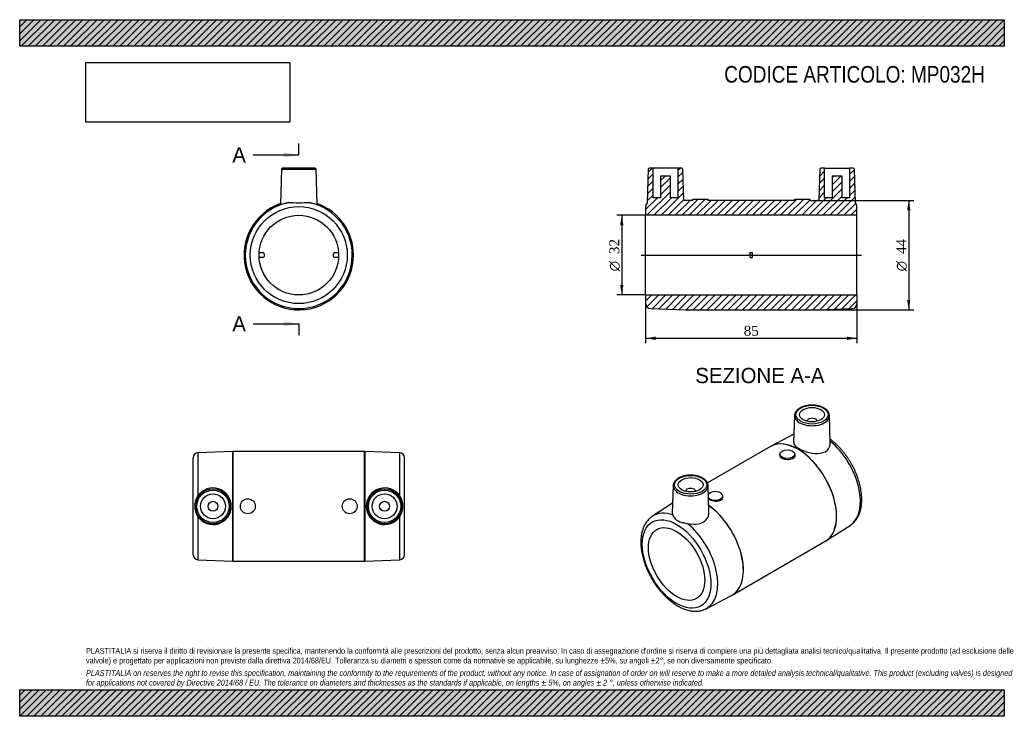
# Model space of a CAD drawing. Header units: millimetres. Extents: x 0 to 396, y 0 to 280.
import ezdxf
from ezdxf.enums import TextEntityAlignment as Align
from ezdxf.lldxf.tags import DXFTag

# ---------------------------------------------------------------- set-up
doc = ezdxf.new("R2010")
doc.units = ezdxf.units.MM
doc.header["$LTSCALE"] = 1.333333
for name, color, linetype in [('Default', 7, 'Continuous'), ('DV4_Default', 7, 'Continuous'), ('MP032H', 7, 'Continuous')]:
    doc.layers.add(name, color=color, linetype=linetype)
doc.styles.add('SEACAD_Solid_Edge_ANSI', font='seans.ttf')
doc.styles.add('SEACAD_Solid_Edge_ANSI1_Symbols', font='semeca1.ttf')
doc.styles.add('SEACAD_Times_New_Roman', font='times.ttf')
tags = doc.linetypes.add('CENTER2', pattern=[28.575, 19.05, -3.175, 3.175, -3.175]).pattern_tags.tags
tags[10:11] = [DXFTag(74, 4), DXFTag(75, 0), DXFTag(340, '0'), DXFTag(46, 0.0), DXFTag(50, 0.0), DXFTag(44, 0.0), DXFTag(45, 0.0)]
tags[8:9] = [DXFTag(74, 4), DXFTag(75, 0), DXFTag(340, '0'), DXFTag(46, 0.0), DXFTag(50, 0.0), DXFTag(44, 0.0), DXFTag(45, 0.0)]
tags[6:7] = [DXFTag(74, 4), DXFTag(75, 0), DXFTag(340, '0'), DXFTag(46, 0.0), DXFTag(50, 0.0), DXFTag(44, 0.0), DXFTag(45, 0.0)]
tags[4:5] = [DXFTag(74, 4), DXFTag(75, 0), DXFTag(340, '0'), DXFTag(46, 0.0), DXFTag(50, 0.0), DXFTag(44, 0.0), DXFTag(45, 0.0)]
doc.dimstyles.new('ANSImm', dxfattribs={"dimtxt": 4, "dimasz": 4, "dimexe": 2, "dimexo": 0, "dimgap": 1, "dimtad": 1, "dimdsep": 46, "dimtxsty": 'SEACAD_Times_New_Roman', "dimblk1": '_SE_FILLED', "dimblk2": '_SE_FILLED', "dimsah": 1, "dimcen": 2, "dimazin": 0, "dimtfac": 0.85, "dimtdec": 3, "dimtofl": 0, "dimtmove": 0, "dimatfit": 3, "dimfxl": 1, "dimarcsym": 0})
picture_1 = doc.add_image_def('image1.jpg', size_in_pixel=(4302, 1260))

# ---------------------------------------------------------------- blocks, each defined once
blk = doc.blocks.new('SE')
at = {"layer": 'MP032H', "color": 7, "linetype": 'Continuous'}
for p, q in [((105.24, 219.89), (104.87, 205.8)), ((105.24, 219.89), (119.26, 219.89)), ((118.76, 220.37), (105.74, 220.37)), ((119.64, 205.8), (119.26, 219.89)), ((96.28, 186.37), (97.78, 186.37)), ((126.72, 186.37), (128.22, 186.37)), ((97.78, 184.37), (96.28, 184.37)), ((98.28, 185.87), (98.28, 184.87)), ((126.22, 184.87), (126.22, 185.87)), ((128.22, 184.37), (126.72, 184.37))]:
    blk.add_line(p, q, dxfattribs=at)
for radius in [19.5, 16]:
    blk.add_circle((112.25, 185.37), radius, dxfattribs=at)
for centre, radius, start, end in [((105.74, 219.87), 0.5, 90, 178.4926), ((118.76, 219.87), 0.5, 1.5074, 90), ((112.25, 185.37), 22, 109.5887, 360), ((112.25, 185.37), 22, 109.588, 360), ((112.25, 185.37), 21.5, 101.1875, 78.8125), ((112.25, 185.37), 22, 0, 70.4113), ((112.25, 185.37), 22, 0, 70.412), ((97.78, 185.87), 0.5, 0, 90), ((126.72, 185.87), 0.5, 90, 180), ((97.78, 184.87), 0.5, 270, 0), ((126.72, 184.87), 0.5, 180, 270)]:
    blk.add_arc(centre, radius, start, end, dxfattribs=at)
for points, knots in [([(104.87, 205.8), (104.87, 205.77), (105.01, 205.78), (105.79, 205.97), (106.8, 206.24), (108.08, 206.46)], [0.8096605, 0.8096605, 0.8096605, 0.8096605, 0.875, 0.875, 1, 1, 1, 1]), ([(108.08, 206.46), (109.31, 206.68), (110.77, 206.33), (113.75, 206.33), (115.19, 206.68), (116.42, 206.46)], [0, 0, 0, 0, 0.5, 0.5, 1, 1, 1, 1]), ([(116.42, 206.46), (117.71, 206.24), (118.7, 205.97), (119.5, 205.78), (119.63, 205.77), (119.63, 205.8)], [0, 0, 0, 0, 0.125, 0.125, 0.1905928, 0.1905928, 0.1905928, 0.1905928])]:
    blk.add_open_spline(points, degree=3, knots=knots, dxfattribs=at)
blk = doc.blocks.new('SE1')
at = {"layer": 'MP032H', "color": 7, "linetype": 'Continuous'}
for p, q in [((311.63, 120.92), (311.28, 110.09)), ((326.01, 109.81), (325.66, 120.92)), ((316.65, 118.62), (316.65, 118.59)), ((320.65, 118.59), (320.65, 118.62)), ((311.39, 113.35), (302.28, 108.61)), ((301.98, 108.44), (276.61, 93.8)), ((302.24, 108.58), (302.05, 108.48)), ((305.75, 105.32), (305.75, 104.82)), ((311.75, 104.82), (311.75, 105.32)), ((262.84, 92.75), (262.48, 81.61)), ((277.21, 81.96), (276.87, 92.75)), ((267.85, 90.46), (267.85, 90.42)), ((271.85, 90.42), (271.85, 90.46)), ((282.75, 88.09), (282.75, 88.58)), ((262.61, 85.61), (254.55, 80.47)), ((324.27, 70.51), (333.95, 76.68)), ((286.52, 48.71), (323.98, 70.33)), ((276.04, 43.24), (286.22, 48.54)), ((286.22, 48.55), (286.51, 48.71))]:
    blk.add_line(p, q, dxfattribs=at)
blk.add_arc((323.33, 71.78), 1.57, 295.8297, 305.2928, dxfattribs=at)
for centre, major_axis in [((318.65, 121.24), (-6.51, 0)), ((318.65, 121.24), (-5, 0)), ((308.75, 105.32), (-3, 0)), ((269.85, 93.07), (-6.51, 0)), ((269.85, 93.07), (5, 0)), ((264.2, 61.22), (9.75, -16.89)), ((264.2, 61.22), (8, -13.86))]:
    blk.add_ellipse(centre, major_axis=major_axis, ratio=0.57735, dxfattribs=at)
for centre, major_axis, start_param, end_param in [((318.65, 120.84), (7.01, 0), 3.122984, 6.283185), ((318.65, 118.62), (-2, 0), 3.112862, 6.283185), ((318.65, 120.84), (7.01, 0), 0, 0.018609), ((318.65, 118.62), (-2, 0), 0, 0.02873), ((312.98, 89.39), (11, -19.05), 0.003612, 3.135383), ((313, 89.4), (-11, 19.05), 3.166722, 6.258056), ((312.98, 89.39), (11, -19.05), 3.135383, 3.141593), ((313, 89.4), (-11, 19.05), -0.025129, -0.021844), ((322.94, 95.14), (10.75, -18.62), 0.025129, 2.154061), ((269.85, 92.67), (7.01, 0), 3.122984, 6.283185), ((269.85, 90.46), (2, 0), 0, 3.170323), ((269.85, 92.67), (7.01, 0), 0, 0.018609), ((269.85, 90.46), (2, 0), 6.254455, 6.283185), ((279.75, 88.58), (3, 0), 0, 2.75161), ((279.75, 88.58), (3, 0), 3.568793, 6.283185), ((275.52, 67.76), (-11, 19.05), 3.140894, 5.394667), ((275.5, 67.75), (11, -19.05), 0, 2.251379), ((265.56, 62.01), (10.75, -18.62), 2.551453, 3.166402), ((265.56, 62.01), (10.75, -18.62), 6.258056, 8.444121), ((312.98, 89.39), (11, -19.05), 0, 0.003612), ((313, 89.4), (-11, 19.05), 3.163919, 3.166722), ((275.5, 67.75), (11, -19.05), 6.258056, 6.283185), ((265.56, 62.01), (10.75, -18.62), -0.02689, -0.025129)]:
    blk.add_ellipse(centre, major_axis=major_axis, ratio=0.57735, start_param=start_param, end_param=end_param, dxfattribs=at)
for points, knots in [([(325.65, 120.9), (325.65, 121.04), (325.63, 121.28), (325.53, 121.68), (325.36, 122.09), (325.13, 122.49), (324.84, 122.87), (324.48, 123.23), (324.07, 123.56), (323.6, 123.87), (323.08, 124.15), (322.52, 124.4), (321.92, 124.61), (321.3, 124.79), (320.64, 124.92), (319.97, 125.02), (319.29, 125.08), (318.6, 125.1), (317.91, 125.07), (317.23, 125.01), (316.56, 124.91), (315.91, 124.77), (315.29, 124.59), (314.69, 124.37), (314.14, 124.12), (313.62, 123.83), (313.16, 123.51), (312.75, 123.17), (312.39, 122.79), (312.1, 122.4), (311.87, 121.98), (311.72, 121.56), (311.65, 121.2), (311.64, 121), (311.64, 120.92)], [0, 0, 0, 0, 0.025427, 0.055695, 0.086137, 0.116953, 0.148237, 0.179966, 0.212036, 0.244316, 0.276692, 0.309077, 0.341429, 0.373735, 0.405997, 0.438221, 0.470418, 0.502601, 0.534783, 0.566976, 0.599191, 0.631443, 0.663744, 0.696109, 0.728544, 0.761053, 0.793621, 0.8262, 0.858694, 0.890967, 0.922865, 0.954264, 0.985143, 1, 1, 1, 1]), ([(333.97, 76.7), (334.08, 76.77), (334.37, 76.95), (334.87, 77.34), (335.43, 77.85), (335.96, 78.43), (336.44, 79.05), (336.88, 79.72), (337.28, 80.45), (337.63, 81.22), (337.93, 82.04), (338.18, 82.9), (338.38, 83.8), (338.53, 84.74), (338.63, 85.71), (338.68, 86.72), (338.68, 87.75), (338.62, 88.8), (338.52, 89.86), (338.36, 90.95), (338.15, 92.04), (337.9, 93.15), (337.6, 94.26), (337.25, 95.37), (336.86, 96.47), (336.43, 97.58), (335.96, 98.67), (335.44, 99.76), (334.89, 100.83), (334.3, 101.88), (333.67, 102.91), (333.01, 103.92), (332.32, 104.9), (331.61, 105.85), (330.86, 106.77), (330.09, 107.65), (329.3, 108.49), (328.48, 109.3), (327.65, 110.06), (326.81, 110.76), (326.24, 111.2), (325.96, 111.4)], [0, 0, 0, 0, 0.0102571, 0.0331759, 0.0561377, 0.0792119, 0.1024585, 0.1259233, 0.1496344, 0.1736011, 0.1978137, 0.2222468, 0.2468639, 0.2716236, 0.2964842, 0.3214087, 0.3463662, 0.3713301, 0.396282, 0.4212123, 0.4461156, 0.4709897, 0.4958347, 0.520652, 0.5454446, 0.5702156, 0.5949692, 0.6197094, 0.6444407, 0.6691675, 0.6938943, 0.7186249, 0.7433633, 0.7681142, 0.7928821, 0.8176716, 0.8424871, 0.8673328, 0.8922122, 0.9171284, 0.9411345, 0.9411345, 0.9411345, 0.9411345]), ([(311.29, 110.09), (311.28, 109.92), (311.31, 109.75), (311.6, 108.93), (312.35, 108.25), (314.56, 106.97), (316.04, 106.37), (319.09, 105.63), (320.69, 105.49), (323.44, 105.96), (324.61, 106.61), (325.79, 108.19), (326.04, 109.01), (326.01, 109.81)], [0.3419746, 0.3419746, 0.3419746, 0.3419746, 0.375, 0.375, 0.5, 0.5, 0.625, 0.625, 0.75, 0.75, 0.875, 0.875, 0.9674821, 0.9674821, 0.9674821, 0.9674821]), ([(311.75, 104.82), (311.75, 104.33), (311.42, 103.84), (310.31, 103.2), (309.54, 103.05), (307.96, 103.14), (307.18, 103.36), (306.07, 104), (305.75, 104.41), (305.75, 104.82), (305.75, 104.82), (305.75, 104.82)], [0.125, 0.125, 0.125, 0.125, 0.25, 0.25, 0.375, 0.375, 0.5, 0.5, 0.625, 0.625, 0.6251395, 0.6251395, 0.6251395, 0.6251395]), ([(276.86, 92.74), (276.86, 92.87), (276.84, 93.11), (276.74, 93.51), (276.57, 93.92), (276.34, 94.32), (276.05, 94.7), (275.69, 95.06), (275.28, 95.39), (274.81, 95.7), (274.29, 95.98), (273.73, 96.23), (273.13, 96.44), (272.51, 96.62), (271.85, 96.75), (271.18, 96.85), (270.5, 96.91), (269.81, 96.93), (269.12, 96.9), (268.44, 96.84), (267.77, 96.74), (267.12, 96.6), (266.5, 96.42), (265.9, 96.2), (265.35, 95.95), (264.83, 95.66), (264.37, 95.35), (263.96, 95), (263.6, 94.63), (263.31, 94.23), (263.08, 93.82), (262.93, 93.39), (262.85, 93.03), (262.85, 92.83), (262.85, 92.75)], [0, 0, 0, 0, 0.025427, 0.055695, 0.086137, 0.116953, 0.148237, 0.179966, 0.212036, 0.244316, 0.276692, 0.309077, 0.341429, 0.373735, 0.405997, 0.438221, 0.470418, 0.502601, 0.534783, 0.566976, 0.599191, 0.631443, 0.663744, 0.696109, 0.728544, 0.761053, 0.793621, 0.8262, 0.858694, 0.890967, 0.922865, 0.954264, 0.985143, 1, 1, 1, 1]), ([(282.75, 88.09), (282.75, 87.59), (282.43, 87.1), (281.32, 86.46), (280.55, 86.31), (278.96, 86.4), (278.19, 86.62), (277.38, 87.09), (277.18, 87.25), (277.03, 87.42)], [0.125, 0.125, 0.125, 0.125, 0.25, 0.25, 0.375, 0.375, 0.5, 0.5, 0.5561549, 0.5561549, 0.5561549, 0.5561549]), ([(254.55, 80.47), (254.34, 80.33), (253.97, 80.08), (253.39, 79.6), (252.84, 79.06), (252.33, 78.47), (251.87, 77.82), (251.45, 77.13), (251.07, 76.38), (250.74, 75.59), (250.46, 74.75), (250.23, 73.87), (250.05, 72.95), (249.92, 72), (249.84, 71.02), (249.81, 70), (249.84, 68.96), (249.92, 67.9), (250.05, 66.83), (250.22, 65.74), (250.45, 64.64), (250.72, 63.54), (251.04, 62.43), (251.41, 61.32), (251.81, 60.21), (252.27, 59.11), (252.76, 58.02), (253.29, 56.94), (253.86, 55.88), (254.46, 54.83), (255.1, 53.81), (255.77, 52.81), (256.48, 51.85), (257.21, 50.91), (257.96, 50.01), (258.74, 49.14), (259.55, 48.31), (260.37, 47.53), (261.21, 46.79), (262.07, 46.09), (262.94, 45.45), (263.82, 44.86), (264.71, 44.32), (265.6, 43.84), (266.5, 43.42), (267.4, 43.06), (268.3, 42.76), (269.19, 42.53), (270.08, 42.36), (270.94, 42.26), (271.79, 42.23), (272.62, 42.26), (273.43, 42.36), (274.21, 42.53), (274.95, 42.76), (275.57, 43), (275.88, 43.17), (276.01, 43.24)], [0, 0, 0, 0, 0.015628, 0.032832, 0.050092, 0.067456, 0.084965, 0.102649, 0.120523, 0.138586, 0.156828, 0.175224, 0.193745, 0.212359, 0.231038, 0.249753, 0.268485, 0.287215, 0.305932, 0.324631, 0.343308, 0.361964, 0.380598, 0.399212, 0.417809, 0.43639, 0.45496, 0.473521, 0.492077, 0.510631, 0.529186, 0.547745, 0.566312, 0.584889, 0.603481, 0.62209, 0.64072, 0.659374, 0.678054, 0.696763, 0.715501, 0.734266, 0.753058, 0.771869, 0.790689, 0.809498, 0.828273, 0.846987, 0.865605, 0.884092, 0.902416, 0.920549, 0.938477, 0.956201, 0.973738, 0.991121, 1, 1, 1, 1]), ([(262.61, 80.94), (262.68, 80.77), (262.78, 80.58), (263.02, 80.17), (263.17, 79.95), (263.51, 79.52), (263.71, 79.31), (264.03, 79.02), (264.15, 78.93), (264.39, 78.75), (264.52, 78.67), (264.91, 78.44), (265.19, 78.32), (265.78, 78.11), (266.1, 78.03), (267.09, 77.81), (267.78, 77.7), (268.51, 77.53)], [0, 0, 0, 0, 0.125, 0.125, 0.25, 0.25, 0.375, 0.375, 0.4375, 0.4375, 0.5, 0.5, 0.625, 0.625, 0.75, 0.75, 1, 1, 1, 1]), ([(268.51, 77.53), (270.04, 77.18), (271.65, 77.08), (274.49, 77.67), (275.67, 78.37), (276.97, 80.14), (277.24, 81.05), (277.21, 81.96)], [0, 0, 0, 0, 0.125, 0.125, 0.25, 0.25, 0.3495318, 0.3495318, 0.3495318, 0.3495318])]:
    blk.add_open_spline(points, degree=3, knots=knots, dxfattribs=at)
blk.add_open_spline([(262.49, 81.61), (262.48, 81.38), (262.52, 81.16), (262.61, 80.94)], degree=3, dxfattribs=at)
blk = doc.blocks.new('SE2')
at = {"layer": 'MP032H', "color": 7, "linetype": 'Continuous'}
for p, q in [((69.75, 64.92), (69.75, 103.92)), ((85.73, 106.42), (71.68, 105.92)), ((71.68, 105.92), (71.68, 88.59)), ((85.73, 62.42), (85.73, 106.42)), ((85.77, 106.42), (85.77, 62.42)), ((138.73, 106.42), (85.77, 106.42)), ((138.73, 62.42), (138.73, 106.42)), ((138.77, 106.42), (138.77, 62.42)), ((152.82, 105.92), (138.77, 106.42)), ((152.82, 105.92), (152.82, 88.59)), ((154.75, 64.92), (154.75, 103.92)), ((71.68, 80.25), (71.68, 62.92)), ((152.82, 80.25), (152.82, 62.92)), ((71.68, 62.92), (85.73, 62.42)), ((85.77, 62.42), (138.73, 62.42)), ((138.77, 62.42), (152.82, 62.92))]:
    blk.add_line(p, q, dxfattribs=at)
for centre, radius in [((77.75, 84.42), 7.01), ((146.75, 84.42), 7.01), ((77.75, 84.42), 6.51), ((77.75, 84.42), 5), ((91.75, 84.42), 3), ((132.75, 84.42), 3), ((146.75, 84.42), 6.51), ((146.75, 84.42), 5), ((77.75, 84.42), 2), ((146.75, 84.42), 2)]:
    blk.add_circle(centre, radius, dxfattribs=at)
for centre, radius, start, end in [((71.75, 103.92), 2, 92.0351, 180), ((85.77, 105.42), 1, 90, 92.0351), ((138.73, 105.42), 1, 87.9649, 90), ((152.75, 103.92), 2, 0, 87.9649), ((77.74, 84.42), 7.36, 214.5428, 145.4572), ((146.76, 84.42), 7.36, 34.5428, 325.4572), ((77.73, 84.42), 7.35, 145.4194, 214.5806), ((146.77, 84.42), 7.35, 325.4194, 34.5806), ((71.75, 64.92), 2, 180, 267.9649), ((152.75, 64.92), 2, 272.0351, 0), ((85.77, 63.42), 1, 267.9649, 270), ((138.73, 63.42), 1, 270, 272.0351)]:
    blk.add_arc(centre, radius, start, end, dxfattribs=at)
blk = doc.blocks.new('SE4')
at = {"color": 7, "linetype": 'Continuous', "style": 'SEACAD_Solid_Edge_ANSI'}
blk.add_text('A', height=6.13, dxfattribs=at).set_placement((85.51, 228.72), align=Align.TOP_LEFT)
blk = doc.blocks.new('SE5')
at = {"color": 7, "linetype": 'Continuous', "style": 'SEACAD_Solid_Edge_ANSI'}
blk.add_text('A', height=6.13, dxfattribs=at).set_placement((85.51, 160.83), align=Align.TOP_LEFT)
blk = doc.blocks.new('SEANNOT_GROUP')
at = {"linetype": 'Continuous'}
blk.add_hatch(color=7, dxfattribs=at).paths.add_polyline_path([(106.12, 224.63), (112.25, 225.65), (106.12, 226.67)])
at = {"color": 7, "linetype": 'Continuous'}
blk.add_lwpolyline([(93.85, 225.65), (112.25, 225.65)], dxfattribs=at)
blk = doc.blocks.new('SEANNOT_GROUP1')
at = {"linetype": 'Continuous'}
blk.add_hatch(color=7, dxfattribs=at).paths.add_polyline_path([(106.12, 156.74), (112.25, 157.76), (106.12, 158.79)])
at = {"color": 7, "linetype": 'Continuous'}
blk.add_lwpolyline([(93.85, 157.76), (112.25, 157.76)], dxfattribs=at)
blk = doc.blocks.new('SE3')
at = {"layer": 'Default', "color": 7, "linetype": 'CENTER2'}
for p, q in [((112.25, 225.65), (112.25, 230.25)), ((112.25, 157.76), (112.25, 153.16))]:
    blk.add_line(p, q, dxfattribs=at)
at = {"layer": 'Default', "color": 7, "linetype": 'CENTER2', "const_width": 0.0001}
blk.add_lwpolyline([(112.25, 225.65), (112.25, 157.76)], dxfattribs=at)
at = {"layer": 'Default'}
for name in ['SE4', 'SEANNOT_GROUP', 'SE5', 'SEANNOT_GROUP1']:
    blk.add_blockref(name, (0, 0), dxfattribs=at)
blk = doc.blocks.new('SE6')
at = {"layer": 'MP032H', "linetype": 'Continuous'}
h = blk.add_hatch(dxfattribs=at)
h.set_pattern_fill('LINE', scale=0.62992, angle=45, style=0)
edge = h.paths.add_edge_path()
edge.add_line((336.12, 206.33), (335.76, 219.89))
edge.add_arc((335.26, 219.87), 0.5, 1.5074, 90)
edge.add_line((335.26, 220.37), (333.75, 220.37))
edge.add_line((333.75, 220.37), (333.75, 208.37))
edge.add_line((333.75, 208.37), (330.75, 208.37))
edge.add_line((330.75, 208.37), (330.75, 217.17))
edge.add_line((330.75, 217.17), (326.75, 217.17))
edge.add_line((326.75, 217.17), (326.75, 208.37))
edge.add_line((326.75, 208.37), (323.75, 208.37))
edge.add_line((323.75, 208.37), (323.75, 220.37))
edge.add_line((323.75, 220.37), (322.24, 220.37))
edge.add_arc((322.24, 219.87), 0.5, 90, 178.4926)
edge.add_line((321.74, 219.89), (321.41, 207.35))
edge.add_line((321.41, 207.35), (320.77, 207.37))
edge.add_arc((320.73, 206.37), 1, 87.9649, 90)
edge.add_line((320.73, 207.37), (317.75, 207.37))
edge.add_line((317.75, 207.37), (317.75, 207.87))
edge.add_line((317.75, 207.87), (311.75, 207.87))
edge.add_line((311.75, 207.87), (311.75, 207.37))
edge.add_line((311.75, 207.37), (276.75, 207.37))
edge.add_line((276.75, 207.37), (276.75, 207.87))
edge.add_line((276.75, 207.87), (270.75, 207.87))
edge.add_line((270.75, 207.87), (270.75, 207.37))
edge.add_line((270.75, 207.37), (267.77, 207.37))
edge.add_arc((267.77, 206.37), 1, 90, 92.0351)
edge.add_line((267.73, 207.37), (267.09, 207.35))
edge.add_line((267.09, 207.35), (266.76, 219.89))
edge.add_arc((266.26, 219.87), 0.5, 1.5074, 90)
edge.add_line((266.26, 220.37), (264.75, 220.37))
edge.add_line((264.75, 220.37), (264.75, 208.37))
edge.add_line((264.75, 208.37), (261.75, 208.37))
edge.add_line((261.75, 208.37), (261.75, 217.17))
edge.add_line((261.75, 217.17), (257.75, 217.17))
edge.add_line((257.75, 217.17), (257.75, 208.37))
edge.add_line((257.75, 208.37), (254.75, 208.37))
edge.add_line((254.75, 208.37), (254.75, 220.37))
edge.add_line((254.75, 220.37), (253.24, 220.37))
edge.add_arc((253.24, 219.87), 0.5, 90, 178.4926)
edge.add_line((252.74, 219.89), (252.38, 206.33))
edge.add_arc((253.75, 204.87), 2, 133.2161, 180)
edge.add_line((251.75, 204.87), (251.75, 201.37))
edge.add_line((251.75, 201.37), (336.75, 201.37))
edge.add_line((336.75, 201.37), (336.75, 204.87))
edge.add_arc((334.75, 204.87), 2, 0, 46.7839)
h = blk.add_hatch(dxfattribs=at)
h.set_pattern_fill('LINE', scale=0.62992, angle=45, style=0)
edge = h.paths.add_edge_path()
edge.add_line((320.77, 163.37), (334.82, 163.87))
edge.add_arc((334.75, 165.87), 2, 272.0351, 360)
edge.add_line((336.75, 165.87), (336.75, 169.37))
edge.add_line((336.75, 169.37), (251.75, 169.37))
edge.add_line((251.75, 169.37), (251.75, 165.87))
edge.add_arc((253.75, 165.87), 2, 180, 267.9649)
edge.add_line((253.68, 163.87), (267.73, 163.37))
edge.add_arc((267.77, 164.37), 1, 267.9649, 270)
edge.add_line((267.77, 163.37), (320.73, 163.37))
edge.add_arc((320.73, 164.37), 1, 270, 272.0351)
at = {"layer": 'DV4_Default', "color": 7, "linetype": 'CENTER2'}
blk.add_line((250, 185.37), (338.5, 185.37), dxfattribs=at)
at = {"layer": 'MP032H', "color": 7, "linetype": 'Continuous'}
for p, q in [((252.74, 219.89), (252.38, 206.33)), ((254.75, 220.37), (253.24, 220.37)), ((264.75, 220.37), (254.75, 220.37)), ((254.75, 208.37), (254.75, 220.37)), ((264.75, 220.37), (264.75, 208.37)), ((266.26, 220.37), (264.75, 220.37)), ((267.09, 207.35), (266.76, 219.89)), ((321.74, 219.89), (321.41, 207.35)), ((323.75, 220.37), (322.24, 220.37)), ((323.75, 220.37), (333.75, 220.37)), ((323.75, 208.37), (323.75, 220.37)), ((335.26, 220.37), (333.75, 220.37)), ((333.75, 220.37), (333.75, 208.37)), ((336.12, 206.33), (335.76, 219.89)), ((257.75, 217.17), (257.75, 208.37)), ((261.75, 217.17), (257.75, 217.17)), ((261.75, 208.37), (261.75, 217.17)), ((330.75, 217.17), (326.75, 217.17)), ((326.75, 217.17), (326.75, 208.37)), ((330.75, 208.37), (330.75, 217.17)), ((257.75, 208.37), (254.75, 208.37)), ((264.75, 208.37), (261.75, 208.37)), ((267.73, 207.37), (267.09, 207.35)), ((270.75, 207.37), (267.77, 207.37)), ((270.75, 207.87), (276.75, 207.87)), ((270.75, 207.37), (270.75, 207.87)), ((276.75, 207.87), (276.75, 207.37)), ((311.75, 207.37), (276.75, 207.37)), ((311.75, 207.87), (317.75, 207.87)), ((311.75, 207.37), (311.75, 207.87)), ((317.75, 207.87), (317.75, 207.37)), ((317.75, 207.37), (320.73, 207.37)), ((321.41, 207.35), (320.77, 207.37)), ((326.75, 208.37), (323.75, 208.37)), ((333.75, 208.37), (330.75, 208.37)), ((251.75, 204.87), (251.75, 201.37)), ((336.75, 201.37), (336.75, 204.87)), ((251.75, 169.37), (251.75, 201.37)), ((336.75, 201.37), (251.75, 201.37)), ((336.75, 169.37), (336.75, 201.37)), ((293.75, 186.37), (294.75, 186.37)), ((293.75, 185.87), (293.75, 186.37)), ((294.75, 185.87), (294.75, 186.37)), ((293.75, 184.87), (293.75, 185.87)), ((293.75, 184.37), (293.75, 184.87)), ((293.75, 184.37), (294.75, 184.37)), ((294.75, 184.87), (294.75, 185.87)), ((294.75, 184.37), (294.75, 184.87)), ((251.75, 169.37), (336.75, 169.37)), ((251.75, 169.37), (251.75, 165.87)), ((336.75, 169.37), (336.75, 165.87)), ((253.68, 163.87), (267.73, 163.37)), ((267.77, 163.37), (320.73, 163.37)), ((320.77, 163.37), (334.82, 163.87))]:
    blk.add_line(p, q, dxfattribs=at)
for centre, radius, start, end in [((253.24, 219.87), 0.5, 90, 178.4926), ((266.26, 219.87), 0.5, 1.5074, 90), ((322.24, 219.87), 0.5, 90, 178.4926), ((335.26, 219.87), 0.5, 1.5074, 90), ((253.75, 204.87), 2, 133.2161, 180), ((267.77, 206.37), 1, 90, 92.0351), ((320.73, 206.37), 1, 87.9649, 90), ((334.75, 204.87), 2, 0, 46.7839), ((253.75, 165.87), 2, 180, 267.9649), ((267.77, 164.37), 1, 267.9649, 270), ((320.73, 164.37), 1, 270, 272.0351), ((334.75, 165.87), 2, 272.0351, 0)]:
    blk.add_arc(centre, radius, start, end, dxfattribs=at)
blk = doc.blocks.new('DMBLK33')
at = {"layer": 'Default', "linetype": 'Continuous'}
for points in [[(255.75, 151.27), (255.75, 152.6), (251.75, 151.94)], [(332.75, 151.27), (336.75, 151.94), (332.75, 152.6)]]:
    blk.add_hatch(color=7, dxfattribs=at).paths.add_polyline_path(points)
at = {"layer": 'Default', "color": 7, "linetype": 'Continuous'}
for p, q in [((251.75, 167.62), (251.75, 149.94)), ((336.75, 167.62), (336.75, 149.94)), ((251.75, 151.94), (336.75, 151.94))]:
    blk.add_line(p, q, dxfattribs=at)
at = {"layer": 'Default', "color": 7, "linetype": 'Continuous', "style": 'SEACAD_Times_New_Roman'}
blk.add_text('85', height=4, dxfattribs=at).set_placement((291.22, 156.94), align=Align.TOP_LEFT)
blk = doc.blocks.new('_SE_FILLED')
at = {"color": 0}
blk.add_line((0, 0), (-1, 0), dxfattribs=at)
blk.add_solid([(0, 0), (-1, -0.1665), (-1, 0.1665), (0, 0)], dxfattribs=at)
blk = doc.blocks.new('GDimGGroup')
at = {"layer": 'Default', "linetype": 'Continuous'}
for points in [[(358.23, 203.37), (357.57, 207.37), (356.9, 203.37)], [(358.23, 167.37), (356.9, 167.37), (357.57, 163.37)]]:
    blk.add_hatch(color=7, dxfattribs=at).paths.add_polyline_path(points)
at = {"layer": 'Default', "color": 7, "linetype": 'Continuous'}
for p, q in [((320.73, 207.37), (359.57, 207.37)), ((357.57, 207.37), (357.57, 163.37)), ((320.73, 163.37), (359.57, 163.37))]:
    blk.add_line(p, q, dxfattribs=at)
for s, style, p in [('44', 'SEACAD_Times_New_Roman', (352.57, 185.82)), ('O', 'SEACAD_Solid_Edge_ANSI1_Symbols', (352.57, 178.86))]:
    blk.add_text(s, height=4, rotation=90, dxfattribs=dict(at, style=style)).set_placement(p, align=Align.TOP_LEFT)
blk = doc.blocks.new('GDimGGroup1')
at = {"layer": 'Default', "linetype": 'Continuous'}
for points in [[(241.48, 197.37), (242.82, 197.37), (242.15, 201.37)], [(241.48, 173.37), (242.15, 169.37), (242.82, 173.37)]]:
    blk.add_hatch(color=7, dxfattribs=at).paths.add_polyline_path(points)
at = {"layer": 'Default', "color": 7, "linetype": 'Continuous'}
for p, q in [((251.75, 201.37), (240.15, 201.37)), ((242.15, 201.37), (242.15, 169.37)), ((251.75, 169.37), (240.15, 169.37))]:
    blk.add_line(p, q, dxfattribs=at)
for s, style, p in [('32', 'SEACAD_Times_New_Roman', (237.15, 185.82)), ('O', 'SEACAD_Solid_Edge_ANSI1_Symbols', (237.15, 178.86))]:
    blk.add_text(s, height=4, rotation=90, dxfattribs=dict(at, style=style)).set_placement(p, align=Align.TOP_LEFT)

msp = doc.modelspace()

# ---------------------------------------------------------------- hatches: boundary and pattern name
at = {"layer": 'Default', "linetype": 'Continuous'}
h = msp.add_hatch(dxfattribs=at)
h.set_pattern_fill('LINE', scale=0.62992, angle=45, style=0)
h.paths.add_polyline_path([(396, 269.333), (396, 280), (0, 280), (0, 269.333)])
for points in [[(396, 269.333), (396, 280), (0, 280), (0, 269.333)], [(396, 0), (396, 10.667), (0, 10.667), (0, 0)]]:
    msp.add_hatch(color=7, dxfattribs=at).paths.add_polyline_path(points)
h = msp.add_hatch(dxfattribs=at)
h.set_pattern_fill('LINE', scale=0.62992, angle=45, style=0)
h.paths.add_polyline_path([(396, 0), (396, 10.667), (0, 10.667), (0, 0)])

# ---------------------------------------------------------------- linework, layer by layer
at = {"layer": 'Default', "color": 7, "linetype": 'Continuous'}
for p, q in [((0, 280), (396, 280)), ((0, 269.333), (0, 280)), ((396, 280), (396, 269.333)), ((396, 269.333), (0, 269.333)), ((0, 10.667), (396, 10.667)), ((0, 0), (0, 10.667)), ((396, 10.667), (396, 0)), ((396, 0), (0, 0))]:
    msp.add_line(p, q, dxfattribs=at)

# ---------------------------------------------------------------- block references
at = {"layer": 'Default'}
for name in ['SE3', 'SE', 'SE6', 'GDimGGroup', 'GDimGGroup1', 'SE1', 'SE2']:
    msp.add_blockref(name, (0, 0), dxfattribs=at)

# ---------------------------------------------------------------- texts
at = {"layer": 'Default', "color": 7, "linetype": 'Continuous', "style": 'SEACAD_Solid_Edge_ANSI'}
msp.add_text('SEZIONE A-A', height=6.13333, dxfattribs=at).set_placement((271.715, 140.054), align=Align.TOP_LEFT)
at = {"layer": 'Default', "attachment_point": 1}
for s, insert, char_height, width in [('{\\fArial Narrow|b0||i0||c0|p34;\\C7;\\H6.666666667;\\W1.;CODICE ARTICOLO: MP032H}', (283.36, 261.378), 6.66667, 105.7328), ("{\\fArial Narrow|b0||i0||c0|p34;\\C7;\\H2.333333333;\\W1.;PLASTITALIA si riserva il diritto di revisionare la presente specifica, mantenendo la conformità alle prescrizioni del prodotto, senza alcun preavviso. In caso di assegnazione d'ordine si riserva di compiere una più dettagliata analisi tecnico/qualitativa. Il presente prodotto (ad esclusione delle \\P}{\\fArial Narrow|b0||i0||c0|p34;\\C7;\\H2.333333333;\\W1.;valvole) è progettato per applicazioni non previste dalla direttiva 2014/68/EU. Tolleranza su diametri e spessori come da normative se applicabile, su lunghezze ±5%, su angoli ±2°, se non diversamente specificato.\\P}{\\fArial Narrow|b0||i0||c0|p34;\\C7;\\H0.6666666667;\\W1.;   \\P}{\\fArial Narrow|b0||i1||c0|p34;\\C7;\\H2.333333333;\\W1.;PLASTITALIA on reserves the right to revise this specification, maintaining the conformity to the requirements of the product, without any notice. In case of assignation of order on will reserve to make a more detailed analysis technical/qualitative. This product (excluding valves) is designed \\P}{\\fArial Narrow|b0||i1||c0|p34;\\C7;\\H2.333333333;\\W1.;for applications not covered by Directive 2014/68 / EU. The tolerance on diameters and thicknesses as the standards if applicable, on lengths ± 5%, on angles ± 2 °, unless otherwise indicated.\\P}", (26.667, 27.47), 2.333333, 342.66667)]:
    msp.add_mtext(s, dxfattribs=dict(at, insert=insert, char_height=char_height, width=width))

# ---------------------------------------------------------------- dimensions: what is measured, and where the dimension line sits
at = {"layer": 'Default', "color": 7, "linetype": 'Continuous'}
dim = msp.add_linear_dim(base=(251.75, 151.937), p1=(251.75, 167.622), p2=(336.75, 167.622), angle=0, text='\\A1;<>', dimstyle='ANSImm', dxfattribs=at)
dim.commit()
dim.dimension.update_dxf_attribs({"geometry": 'DMBLK33', "text_midpoint": (294.25, 151.937), "dimtype": 161})

# ---------------------------------------------------------------- pictures from other files: only their frames are drawn
image = msp.add_image(picture_1, insert=(26.667, 238.804), size_in_units=(81.943, 24))
image.dxf.flags = 7

doc.saveas('drawing.dxf')
